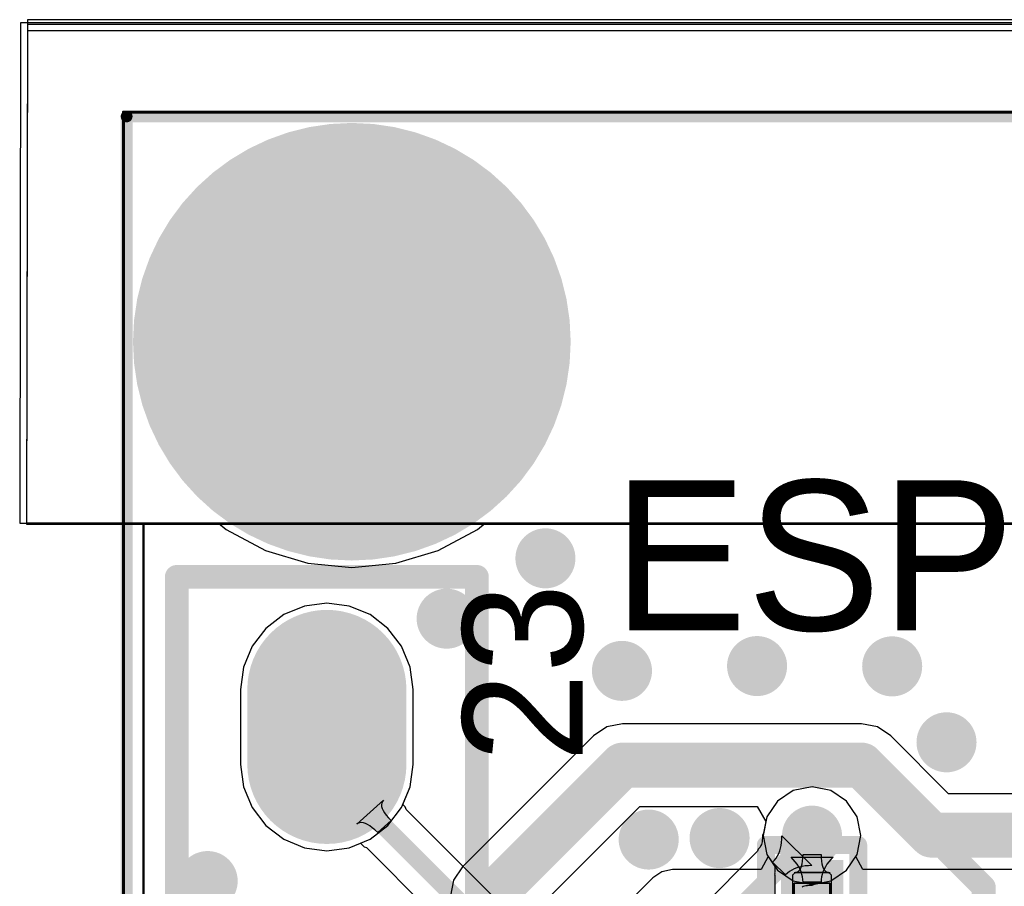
# Model space of a CAD drawing. Header units: millimetres. Extents: x 2.35 to 5.71, y 2.27 to 4.47.
# Tile 40 of 59: x 2.77 to 3.09, y 4.18 to 4.47. Entities that reach past the tile are written whole.
import ezdxf

# ---------------------------------------------------------------- set-up
doc = ezdxf.new("R2010")
doc.units = ezdxf.units.MM
doc.header["$MEASUREMENT"] = 0
for name, color, linetype in [('BottomLayer', 5, 'Continuous'), ('BottomOverlay', 54, 'Continuous'), ('BottomSolder', 6, 'Continuous'), ('KeepOutLayer', 6, 'Continuous'), ('Mechanical15', 56, 'Continuous'), ('Mechanical4', 56, 'Continuous'), ('Mechanical5', 56, 'Continuous'), ('MidLayer1', 16, 'Continuous'), ('MidLayer2', 76, 'Continuous'), ('MultiLayer', 9, 'Continuous'), ('PadHoleLayer', 156, 'Continuous'), ('TopLayer', 1, 'Continuous'), ('TopOverlay', 2, 'Continuous'), ('TopPaste', 8, 'Continuous'), ('TopSolder', 216, 'Continuous'), ('ViaHoleLayer', 16, 'Continuous')]:
    doc.layers.add(name, color=color, linetype=linetype)

# ---------------------------------------------------------------- blocks, each defined once
blk = doc.blocks.new('3_5_2_0_3')
at = {"layer": 'BottomLayer', "const_width": 0.0689}
blk.add_lwpolyline([(-0.03671, -0.0009, 1), (0.03219, -0.0009, 1)], format="xyb", close=True, dxfattribs=at)
at = {"layer": 'BottomSolder', "const_width": 0.0729}
blk.add_lwpolyline([(-0.03871, -0.0009, 1), (0.03419, -0.0009, 1)], format="xyb", close=True, dxfattribs=at)
at = {"layer": 'MidLayer1', "const_width": 0.0689}
blk.add_lwpolyline([(-0.03671, -0.0009, 1), (0.03219, -0.0009, 1)], format="xyb", close=True, dxfattribs=at)
at = {"layer": 'MidLayer2', "const_width": 0.0689}
blk.add_lwpolyline([(-0.03671, -0.0009, 1), (0.03219, -0.0009, 1)], format="xyb", close=True, dxfattribs=at)
at = {"layer": 'MultiLayer', "const_width": 0.0689}
blk.add_lwpolyline([(-0.03671, -0.0009, 1), (0.03219, -0.0009, 1)], format="xyb", close=True, dxfattribs=at)
at = {"layer": 'PadHoleLayer', "const_width": 0.03937}
blk.add_lwpolyline([(-0.02194, -0.0009, 1), (0.01743, -0.0009, 1)], format="xyb", close=True, dxfattribs=at)
at = {"layer": 'TopLayer', "const_width": 0.0689}
blk.add_lwpolyline([(-0.03671, -0.0009, 1), (0.03219, -0.0009, 1)], format="xyb", close=True, dxfattribs=at)
at = {"layer": 'TopSolder', "const_width": 0.0729}
blk.add_lwpolyline([(-0.03871, -0.0009, 1), (0.03419, -0.0009, 1)], format="xyb", close=True, dxfattribs=at)
blk = doc.blocks.new('R0201_21')
at = {"layer": 'Mechanical15', "const_width": 0.0001}
blk.add_lwpolyline([(0.01465, -0.006), (0.01665, -0.004)], dxfattribs=at)
at = {"layer": 'Mechanical15', "const_width": 0.00005}
for points in [[(0.01462, -0.006, 1), (0.01467, -0.006, 1)], [(0.01662, -0.004, 1), (0.01667, -0.004, 1)]]:
    blk.add_lwpolyline(points, format="xyb", close=True, dxfattribs=at)
at = {"layer": 'Mechanical4'}
for p, q in [((-0.01111, 0.00591), (0.01252, 0.00591)), ((-0.01111, -0.0059), (-0.01111, 0.00591)), ((0.01252, 0.00591), (0.01252, -0.0059)), ((0.01252, -0.0059), (-0.01111, -0.0059))]:
    blk.add_line(p, q, dxfattribs=at)
at = {"layer": 'Mechanical5'}
for p, q in [((-0.0052, 0.00591), (-0.01111, 0.00591)), ((-0.01111, 0.00591), (-0.01111, -0.0059)), ((-0.0052, -0.0059), (-0.0052, 0.00591)), ((0.00661, 0.00591), (0.01252, 0.00591)), ((0.00661, -0.0059), (0.00661, 0.00591)), ((0.01252, 0.00591), (0.01252, -0.0059)), ((-0.01111, -0.0059), (-0.0052, -0.0059)), ((0.01252, -0.0059), (0.00661, -0.0059))]:
    blk.add_line(p, q, dxfattribs=at)
at = {"layer": 'TopLayer'}
for points in [[(-0.01477, -0.00638), (-0.00284, -0.00638), (-0.01477, 0.00638), (-0.00284, 0.00638)], [(0.00425, -0.00638), (0.01618, -0.00638), (0.00425, 0.00638), (0.01618, 0.00638)]]:
    blk.add_solid(points, dxfattribs=at)
at = {"layer": 'TopOverlay', "const_width": 0.006}
for points in [[(-0.02377, -0.01538), (-0.02377, 0.01538)], [(-0.00584, 0.01538), (-0.02377, 0.01538)], [(0.02518, 0.01538), (0.00725, 0.01538)], [(0.02518, -0.01538), (0.02518, 0.01538)], [(-0.00584, -0.01538), (-0.02377, -0.01538)], [(0.02518, -0.01538), (0.00725, -0.01538)]]:
    blk.add_lwpolyline(points, dxfattribs=at)
at = {"layer": 'TopOverlay', "const_width": 0.003}
for points in [[(-0.02527, 0.01538, 1), (-0.02227, 0.01538, 1)], [(-0.02527, 0.01538, 1), (-0.02227, 0.01538, 1)], [(-0.00734, 0.01538, 1), (-0.00434, 0.01538, 1)], [(0.00575, 0.01538, 1), (0.00875, 0.01538, 1)], [(0.02368, 0.01538, 1), (0.02668, 0.01538, 1)], [(0.02368, 0.01538, 1), (0.02668, 0.01538, 1)], [(-0.02527, -0.01538, 1), (-0.02227, -0.01538, 1)], [(-0.02527, -0.01538, 1), (-0.02227, -0.01538, 1)], [(-0.00734, -0.01538, 1), (-0.00434, -0.01538, 1)], [(0.00575, -0.01538, 1), (0.00875, -0.01538, 1)], [(0.02368, -0.01538, 1), (0.02668, -0.01538, 1)], [(0.02368, -0.01538, 1), (0.02668, -0.01538, 1)]]:
    blk.add_lwpolyline(points, format="xyb", close=True, dxfattribs=at)
at = {"layer": 'TopPaste'}
for p, q in [((-0.01477, 0.00543), (-0.01383, 0.00638)), ((-0.01477, -0.00543), (-0.01477, 0.00543)), ((-0.01383, 0.00638), (-0.00343, 0.00638)), ((-0.00343, 0.00638), (-0.00248, 0.00543)), ((-0.00248, 0.00543), (-0.00248, -0.00543)), ((0.00484, 0.00638), (0.00389, 0.00543)), ((0.00389, 0.00543), (0.00389, -0.00543)), ((0.01524, 0.00638), (0.00484, 0.00638)), ((0.01618, 0.00543), (0.01524, 0.00638)), ((0.01618, -0.00543), (0.01618, 0.00543)), ((-0.01383, -0.00638), (-0.01477, -0.00543)), ((-0.00343, -0.00638), (-0.01383, -0.00638)), ((-0.00248, -0.00543), (-0.00343, -0.00638)), ((0.00389, -0.00543), (0.00484, -0.00638)), ((0.00484, -0.00638), (0.01524, -0.00638)), ((0.01524, -0.00638), (0.01618, -0.00543))]:
    blk.add_line(p, q, dxfattribs=at)
for points in [[(-0.01477, -0.00638), (-0.00284, -0.00638), (-0.01477, 0.00638), (-0.00284, 0.00638)], [(0.00425, -0.00638), (0.01618, -0.00638), (0.00425, 0.00638), (0.01618, 0.00638)]]:
    blk.add_solid(points, dxfattribs=at)
at = {"layer": 'TopSolder'}
for points in [[(-0.01877, -0.01038), (0.00116, -0.01038), (-0.01877, 0.01038), (0.00116, 0.01038)], [(0.00025, -0.01038), (0.02018, -0.01038), (0.00025, 0.01038), (0.02018, 0.01038)]]:
    blk.add_solid(points, dxfattribs=at)
blk = doc.blocks.new('HDR1X6_43')
at = {"layer": 'BottomLayer', "const_width": 0.045}
blk.add_lwpolyline([(0.4875, 0), (0.5125, 0)], dxfattribs=at)
at = {"layer": 'BottomLayer', "const_width": 0.0225}
for points in [[(0.47625, 0, 1), (0.49875, 0, 1)], [(0.50125, 0, 1), (0.52375, 0, 1)]]:
    blk.add_lwpolyline(points, format="xyb", close=True, dxfattribs=at)
at = {"layer": 'BottomSolder', "const_width": 0.053}
blk.add_lwpolyline([(0.4875, 0), (0.5125, 0)], dxfattribs=at)
at = {"layer": 'BottomSolder', "const_width": 0.0265}
for points in [[(0.47425, 0, 1), (0.50075, 0, 1)], [(0.49925, 0, 1), (0.52575, 0, 1)]]:
    blk.add_lwpolyline(points, format="xyb", close=True, dxfattribs=at)
at = {"layer": 'MidLayer1', "const_width": 0.045}
blk.add_lwpolyline([(0.4875, 0), (0.5125, 0)], dxfattribs=at)
at = {"layer": 'MidLayer1', "const_width": 0.0225}
for points in [[(0.47625, 0, 1), (0.49875, 0, 1)], [(0.50125, 0, 1), (0.52375, 0, 1)]]:
    blk.add_lwpolyline(points, format="xyb", close=True, dxfattribs=at)
at = {"layer": 'MidLayer2', "const_width": 0.045}
blk.add_lwpolyline([(0.4875, 0), (0.5125, 0)], dxfattribs=at)
at = {"layer": 'MidLayer2', "const_width": 0.0225}
for points in [[(0.47625, 0, 1), (0.49875, 0, 1)], [(0.50125, 0, 1), (0.52375, 0, 1)]]:
    blk.add_lwpolyline(points, format="xyb", close=True, dxfattribs=at)
at = {"layer": 'MultiLayer', "const_width": 0.045}
blk.add_lwpolyline([(0.4875, 0), (0.5125, 0)], dxfattribs=at)
at = {"layer": 'MultiLayer', "const_width": 0.0225}
for points in [[(0.47625, 0, 1), (0.49875, 0, 1)], [(0.50125, 0, 1), (0.52375, 0, 1)]]:
    blk.add_lwpolyline(points, format="xyb", close=True, dxfattribs=at)
at = {"layer": 'PadHoleLayer', "const_width": 0.01575}
blk.add_lwpolyline([(0.49213, 0, 1), (0.50787, 0, 1)], format="xyb", close=True, dxfattribs=at)
at = {"layer": 'TopLayer', "const_width": 0.045}
blk.add_lwpolyline([(0.4875, 0), (0.5125, 0)], dxfattribs=at)
at = {"layer": 'TopLayer', "const_width": 0.0225}
for points in [[(0.47625, 0, 1), (0.49875, 0, 1)], [(0.50125, 0, 1), (0.52375, 0, 1)]]:
    blk.add_lwpolyline(points, format="xyb", close=True, dxfattribs=at)
at = {"layer": 'TopOverlay', "const_width": 0.00787}
for points in [[(-0.05, 0.05), (0.55, 0.05)], [(0.55, 0.05), (0.55, -0.05)], [(-0.05, -0.05), (0.55, -0.05)]]:
    blk.add_lwpolyline(points, dxfattribs=at)
at = {"layer": 'TopOverlay', "const_width": 0.00394}
for points in [[(0.54803, 0.05, 1), (0.55197, 0.05, 1)], [(0.54803, 0.05, 1), (0.55197, 0.05, 1)], [(0.54803, -0.05, 1), (0.55197, -0.05, 1)], [(0.54803, -0.05, 1), (0.55197, -0.05, 1)]]:
    blk.add_lwpolyline(points, format="xyb", close=True, dxfattribs=at)
at = {"layer": 'TopSolder', "const_width": 0.053}
blk.add_lwpolyline([(0.4875, 0), (0.5125, 0)], dxfattribs=at)
at = {"layer": 'TopSolder', "const_width": 0.0265}
for points in [[(0.47425, 0, 1), (0.50075, 0, 1)], [(0.49925, 0, 1), (0.52575, 0, 1)]]:
    blk.add_lwpolyline(points, format="xyb", close=True, dxfattribs=at)
blk = doc.blocks.new('LCD_240X240_B_52')
at = {"layer": 'BottomOverlay', "const_width": 0.00394}
for points in [[(-0.82024, -1.09689), (-0.82024, 0.0535)], [(-0.82024, 0.0535), (0.21303, 0.0535)]]:
    blk.add_lwpolyline(points, dxfattribs=at)
at = {"layer": 'BottomOverlay', "const_width": 0.00197}
blk.add_lwpolyline([(-0.82122, 0.0535, 1), (-0.81926, 0.0535, 1)], format="xyb", close=True, dxfattribs=at)
blk.add_lwpolyline([(-0.82122, 0.0535, 1), (-0.81926, 0.0535, 1)], format="xyb", close=True, dxfattribs=at)

msp = doc.modelspace()

# ---------------------------------------------------------------- linework, layer by layer
at = {"layer": 'BottomLayer'}
for p, q in [((2.76866, 4.4628), (2.76835, 4.29886)), ((3.879, 4.46272), (2.76866, 4.4628)), ((2.76835, 4.29886), (3.879, 4.29886)), ((2.8072, 3.39785), (2.8072, 4.29886)), ((2.8072, 4.29886), (2.83213, 4.29886)), ((2.83213, 4.29886), (2.83486, 4.29662)), ((2.83486, 4.29662), (2.84787, 4.28967)), ((2.90547, 4.28967), (2.91848, 4.29662)), ((2.91848, 4.29662), (2.92121, 4.29886)), ((2.92121, 4.29886), (3.71682, 4.29886)), ((2.84787, 4.28967), (2.86199, 4.28539)), ((2.89135, 4.28539), (2.90547, 4.28967)), ((2.86199, 4.28539), (2.87667, 4.28394)), ((2.87667, 4.28394), (2.89135, 4.28539)), ((2.86091, 4.27113), (2.85398, 4.26826)), ((2.86835, 4.27211), (2.86091, 4.27113)), ((2.87579, 4.27113), (2.86835, 4.27211)), ((2.88272, 4.26826), (2.87579, 4.27113)), ((2.85398, 4.26826), (2.84802, 4.26369)), ((2.88867, 4.26369), (2.88272, 4.26826)), ((2.84802, 4.26369), (2.84345, 4.25774)), ((2.89324, 4.25774), (2.88867, 4.26369)), ((2.84345, 4.25774), (2.84058, 4.2508)), ((2.89611, 4.2508), (2.89324, 4.25774)), ((2.84058, 4.2508), (2.8396, 4.24336)), ((2.89709, 4.24336), (2.89611, 4.2508)), ((2.8396, 4.24336), (2.8396, 4.21836)), ((2.89709, 4.21836), (2.89709, 4.24336)), ((2.8396, 4.21836), (2.84058, 4.21092)), ((2.89611, 4.21092), (2.89709, 4.21836)), ((2.84058, 4.21092), (2.84345, 4.20399)), ((2.89324, 4.20399), (2.89611, 4.21092)), ((3.02371, 4.2097), (3.01841, 4.20617)), ((3.02995, 4.21095), (3.02371, 4.2097)), ((3.03619, 4.2097), (3.02995, 4.21095)), ((3.04149, 4.20617), (3.03619, 4.2097)), ((3.01841, 4.20617), (3.01488, 4.20088)), ((3.04502, 4.20088), (3.04149, 4.20617)), ((2.84345, 4.20399), (2.84802, 4.19804)), ((2.88867, 4.19804), (2.89324, 4.20399)), ((2.84802, 4.19804), (2.85398, 4.19347)), ((2.88272, 4.19347), (2.88867, 4.19804)), ((3.01488, 4.20088), (3.01364, 4.19463)), ((3.04626, 4.19463), (3.04502, 4.20088)), ((2.85398, 4.19347), (2.86091, 4.1906)), ((2.87579, 4.1906), (2.88272, 4.19347)), ((3.01364, 4.19463), (3.01488, 4.18839)), ((3.04502, 4.18839), (3.04626, 4.19463)), ((2.86091, 4.1906), (2.86835, 4.18962)), ((2.86835, 4.18962), (2.87579, 4.1906)), ((3.01488, 4.18839), (3.01533, 4.18772)), ((3.04457, 4.18772), (3.04502, 4.18839)), ((3.01533, 4.18772), (3.01297, 4.18331)), ((3.04693, 4.18331), (3.04457, 4.18772)), ((2.97994, 4.18261), (2.97696, 4.18062)), ((2.98345, 4.18331), (2.97994, 4.18261)), ((3.01297, 4.18331), (2.98345, 4.18331)), ((3.23068, 4.18331), (3.04693, 4.18331)), ((2.97696, 4.18062), (2.90646, 4.11012))]:
    msp.add_line(p, q, dxfattribs=at)
at = {"layer": 'BottomLayer', "const_width": 0.01}
for points in [[(2.93615, 4.28703, 1), (2.94615, 4.28703, 1)], [(2.90325, 4.26693, 1), (2.91325, 4.26693, 1)], [(3.00665, 4.25113, 1), (3.01665, 4.25113, 1)], [(3.05165, 4.25103, 1), (3.06165, 4.25103, 1)], [(2.96165, 4.24953, 1), (2.97165, 4.24953, 1)], [(3.06975, 4.22573, 1), (3.07975, 4.22573, 1)], [(3.02495, 4.19463, 1), (3.03495, 4.19463, 1)], [(2.97055, 4.19333, 1), (2.98055, 4.19333, 1)], [(2.99415, 4.19383, 1), (3.00415, 4.19383, 1)], [(2.82365, 4.1795, 1), (2.83365, 4.1795, 1)]]:
    msp.add_lwpolyline(points, format="xyb", close=True, dxfattribs=at)
at = {"layer": 'KeepOutLayer', "const_width": 0.001}
for points in [[(2.80058, 4.43573), (3.83627, 4.43573)], [(2.80058, 4.43573), (2.80058, 3.29512)]]:
    msp.add_lwpolyline(points, dxfattribs=at)
at = {"layer": 'KeepOutLayer', "const_width": 0.0005}
msp.add_lwpolyline([(2.80033, 4.43573, 1), (2.80083, 4.43573, 1)], format="xyb", close=True, dxfattribs=at)
msp.add_lwpolyline([(2.80033, 4.43573, 1), (2.80083, 4.43573, 1)], format="xyb", close=True, dxfattribs=at)
at = {"layer": 'MidLayer1'}
for p, q in [((2.76867, 4.4665), (2.76835, 4.29886)), ((3.8749, 4.46642), (2.76867, 4.4665)), ((2.76835, 4.29886), (3.8749, 4.29886)), ((2.8072, 3.39785), (2.8072, 4.29886)), ((2.8072, 4.29886), (2.83213, 4.29886)), ((2.83213, 4.29886), (2.83486, 4.29662)), ((2.83486, 4.29662), (2.84787, 4.28967)), ((2.90547, 4.28967), (2.91848, 4.29662)), ((2.91848, 4.29662), (2.92121, 4.29886)), ((2.92121, 4.29886), (3.71682, 4.29886)), ((2.84787, 4.28967), (2.86199, 4.28539)), ((2.89135, 4.28539), (2.90547, 4.28967)), ((2.86199, 4.28539), (2.87667, 4.28394)), ((2.87667, 4.28394), (2.89135, 4.28539)), ((2.86091, 4.27113), (2.85398, 4.26826)), ((2.86835, 4.27211), (2.86091, 4.27113)), ((2.87579, 4.27113), (2.86835, 4.27211)), ((2.88272, 4.26826), (2.87579, 4.27113)), ((2.85398, 4.26826), (2.84802, 4.26369)), ((2.88867, 4.26369), (2.88272, 4.26826)), ((2.84802, 4.26369), (2.84345, 4.25774)), ((2.89324, 4.25774), (2.88867, 4.26369)), ((2.84345, 4.25774), (2.84058, 4.2508)), ((2.89611, 4.2508), (2.89324, 4.25774)), ((2.84058, 4.2508), (2.8396, 4.24336)), ((2.89709, 4.24336), (2.89611, 4.2508)), ((2.8396, 4.24336), (2.8396, 4.21836)), ((2.89709, 4.21836), (2.89709, 4.24336)), ((2.8396, 4.21836), (2.84058, 4.21092)), ((2.89611, 4.21092), (2.89709, 4.21836)), ((2.84058, 4.21092), (2.84345, 4.20399)), ((2.89366, 4.20499), (2.89611, 4.21092)), ((3.02371, 4.2097), (3.01841, 4.20617)), ((3.02995, 4.21095), (3.02371, 4.2097)), ((3.03619, 4.2097), (3.02995, 4.21095)), ((3.04149, 4.20617), (3.03619, 4.2097)), ((2.87835, 4.19841), (2.88723, 4.20641)), ((2.88662, 4.2055), (2.88653, 4.20496)), ((2.88653, 4.20496), (2.88657, 4.20437)), ((2.88686, 4.20598), (2.88662, 4.2055)), ((2.88723, 4.20641), (2.88686, 4.20598)), ((2.89368, 4.20496), (2.89366, 4.20499)), ((2.89443, 4.20418), (2.89368, 4.20496)), ((3.01841, 4.20617), (3.01488, 4.20088)), ((3.04502, 4.20088), (3.04149, 4.20617)), ((2.84345, 4.20399), (2.84802, 4.19804)), ((2.88657, 4.20437), (2.88675, 4.20373)), ((2.88675, 4.20373), (2.88707, 4.20303)), ((2.88707, 4.20303), (2.88752, 4.20228)), ((2.88752, 4.20228), (2.88812, 4.20147)), ((2.88812, 4.20147), (2.88886, 4.20061)), ((2.89446, 4.2041), (2.89443, 4.20418)), ((2.89453, 4.20406), (2.89446, 4.2041)), ((2.89478, 4.20338), (2.89453, 4.20406)), ((2.95729, 4.14087), (2.89478, 4.20338)), ((2.84802, 4.19804), (2.85398, 4.19347)), ((2.87881, 4.19874), (2.87835, 4.19841)), ((2.87933, 4.19893), (2.87881, 4.19874)), ((2.8799, 4.19899), (2.87933, 4.19893)), ((2.88051, 4.19892), (2.8799, 4.19899)), ((2.88118, 4.19871), (2.88051, 4.19892)), ((2.8819, 4.19837), (2.88118, 4.19871)), ((2.88267, 4.19789), (2.8819, 4.19837)), ((2.88973, 4.19969), (2.88529, 4.19565)), ((2.88886, 4.20061), (2.88973, 4.19969)), ((3.01488, 4.20088), (3.01364, 4.19463)), ((3.04626, 4.19463), (3.04502, 4.20088)), ((2.88349, 4.19728), (2.88267, 4.19789)), ((2.88436, 4.19653), (2.88349, 4.19728)), ((2.88529, 4.19565), (2.88436, 4.19653)), ((2.85398, 4.19347), (2.86091, 4.1906)), ((2.87579, 4.1906), (2.87951, 4.19214)), ((2.87951, 4.19214), (2.88001, 4.19171)), ((2.88001, 4.19171), (2.8808, 4.19095)), ((3.01364, 4.19463), (3.01488, 4.18839)), ((3.04502, 4.18839), (3.04626, 4.19463)), ((2.86091, 4.1906), (2.86835, 4.18962)), ((2.86835, 4.18962), (2.87579, 4.1906)), ((2.8808, 4.19095), (2.88153, 4.19067)), ((2.88153, 4.19067), (2.94162, 4.13058)), ((3.01488, 4.18839), (3.01841, 4.1831)), ((3.04149, 4.1831), (3.04502, 4.18839)), ((3.01841, 4.1831), (3.02371, 4.17956)), ((3.03619, 4.17956), (3.04149, 4.1831)), ((3.02371, 4.17956), (3.02995, 4.17832)), ((3.02995, 4.17832), (3.03619, 4.17956))]:
    msp.add_line(p, q, dxfattribs=at)
for points, const_width in [([(2.93615, 4.28703, 1), (2.94615, 4.28703, 1)], 0.01), ([(2.90325, 4.26693, 1), (2.91325, 4.26693, 1)], 0.01), ([(3.00665, 4.25113, 1), (3.01665, 4.25113, 1)], 0.01), ([(3.05165, 4.25103, 1), (3.06165, 4.25103, 1)], 0.01), ([(2.96165, 4.24953, 1), (2.97165, 4.24953, 1)], 0.01), ([(3.06975, 4.22573, 1), (3.07975, 4.22573, 1)], 0.01), ([(2.86685, 4.23086, 1), (2.86985, 4.23086, 1)], 0.003), ([(2.86685, 4.21683, 1), (2.86985, 4.21683, 1)], 0.003), ([(2.86685, 4.21683, 1), (2.86985, 4.21683, 1)], 0.003), ([(3.02495, 4.19463, 1), (3.03495, 4.19463, 1)], 0.01), ([(2.97055, 4.19333, 1), (2.98055, 4.19333, 1)], 0.01), ([(2.99415, 4.19383, 1), (3.00415, 4.19383, 1)], 0.01), ([(2.82365, 4.1795, 1), (2.83365, 4.1795, 1)], 0.01)]:
    msp.add_lwpolyline(points, format="xyb", close=True, dxfattribs=dict(at, const_width=const_width))
at = {"layer": 'MidLayer1', "const_width": 0.006}
for points in [[(2.86835, 4.21683), (2.86835, 4.23086)], [(2.86835, 4.21683), (2.9508, 4.13438)]]:
    msp.add_lwpolyline(points, dxfattribs=at)
at = {"layer": 'MidLayer2'}
for p, q in [((2.76867, 4.4649), (2.76835, 4.29836)), ((3.8753, 4.46482), (2.76867, 4.4649)), ((2.76835, 4.29836), (3.8753, 4.29836)), ((2.8072, 3.39785), (2.8072, 4.29836)), ((2.8072, 4.29836), (2.83274, 4.29836)), ((2.83274, 4.29836), (2.83486, 4.29662)), ((2.83486, 4.29662), (2.84787, 4.28967)), ((2.90547, 4.28967), (2.91848, 4.29662)), ((2.91848, 4.29662), (2.9206, 4.29836)), ((2.9206, 4.29836), (3.71743, 4.29836)), ((2.84787, 4.28967), (2.86199, 4.28539)), ((2.89135, 4.28539), (2.90547, 4.28967)), ((2.86199, 4.28539), (2.87667, 4.28394)), ((2.87667, 4.28394), (2.89135, 4.28539)), ((2.86091, 4.27113), (2.85398, 4.26826)), ((2.86835, 4.27211), (2.86091, 4.27113)), ((2.87579, 4.27113), (2.86835, 4.27211)), ((2.88272, 4.26826), (2.87579, 4.27113)), ((2.85398, 4.26826), (2.84802, 4.26369)), ((2.88867, 4.26369), (2.88272, 4.26826)), ((2.84802, 4.26369), (2.84345, 4.25774)), ((2.89324, 4.25774), (2.88867, 4.26369)), ((2.84345, 4.25774), (2.84058, 4.2508)), ((2.89611, 4.2508), (2.89324, 4.25774)), ((2.84058, 4.2508), (2.8396, 4.24336)), ((2.89709, 4.24336), (2.89611, 4.2508)), ((2.8396, 4.24336), (2.8396, 4.21836)), ((2.89709, 4.21836), (2.89709, 4.24336)), ((2.8396, 4.21836), (2.84058, 4.21092)), ((2.89611, 4.21092), (2.89709, 4.21836)), ((2.84058, 4.21092), (2.84345, 4.20399)), ((2.89324, 4.20399), (2.89611, 4.21092)), ((3.02371, 4.2097), (3.01841, 4.20617)), ((3.02995, 4.21095), (3.02371, 4.2097)), ((3.03619, 4.2097), (3.02995, 4.21095)), ((3.04149, 4.20617), (3.03619, 4.2097)), ((3.01841, 4.20617), (3.01488, 4.20088)), ((3.04502, 4.20088), (3.04149, 4.20617)), ((2.84345, 4.20399), (2.84802, 4.19804)), ((2.88867, 4.19804), (2.89324, 4.20399)), ((2.84802, 4.19804), (2.85398, 4.19347)), ((2.88272, 4.19347), (2.88867, 4.19804)), ((3.01488, 4.20088), (3.01379, 4.19543)), ((3.04626, 4.19463), (3.04502, 4.20088)), ((3.01379, 4.19543), (3.01346, 4.19466)), ((2.85398, 4.19347), (2.86091, 4.1906)), ((2.87579, 4.1906), (2.88272, 4.19347)), ((3.01308, 4.19172), (3.01294, 4.19138)), ((3.0132, 4.19212), (3.01308, 4.19172)), ((3.01331, 4.19259), (3.0132, 4.19212)), ((3.01339, 4.19314), (3.01331, 4.19259)), ((3.01344, 4.19376), (3.01339, 4.19314)), ((3.01346, 4.19466), (3.01344, 4.19376)), ((3.01948, 4.19044), (3.01969, 4.19139)), ((3.01969, 4.19139), (3.01984, 4.19239)), ((3.01984, 4.19239), (3.01993, 4.19344)), ((3.01993, 4.19344), (3.01995, 4.19453)), ((3.01995, 4.19453), (3.02985, 4.18463)), ((3.04502, 4.18839), (3.04626, 4.19463)), ((2.86091, 4.1906), (2.86835, 4.18962)), ((2.86835, 4.18962), (2.87579, 4.1906)), ((3.0118, 4.18946), (2.92776, 4.10542)), ((3.01205, 4.19015), (3.0118, 4.18946)), ((3.01245, 4.19059), (3.01205, 4.19015)), ((3.01263, 4.19082), (3.01245, 4.19059)), ((3.01279, 4.19108), (3.01263, 4.19082)), ((3.01294, 4.19138), (3.01279, 4.19108)), ((3.01845, 4.18788), (3.01886, 4.18869)), ((3.01886, 4.18869), (3.0192, 4.18954)), ((3.0192, 4.18954), (3.01948, 4.19044)), ((3.04149, 4.1831), (3.04502, 4.18839)), ((3.01684, 4.18577), (3.01744, 4.18642)), ((3.02108, 4.18152), (3.01684, 4.18577)), ((3.01744, 4.18642), (3.01798, 4.18713)), ((3.01798, 4.18713), (3.01845, 4.18788)), ((3.02174, 4.18212), (3.02108, 4.18152)), ((3.02245, 4.18266), (3.02174, 4.18212)), ((3.0232, 4.18313), (3.02245, 4.18266)), ((3.02401, 4.18354), (3.0232, 4.18313)), ((3.02486, 4.18388), (3.02401, 4.18354)), ((3.02576, 4.18416), (3.02486, 4.18388)), ((3.02671, 4.18438), (3.02576, 4.18416)), ((3.02771, 4.18453), (3.02671, 4.18438)), ((3.02875, 4.18461), (3.02771, 4.18453)), ((3.02985, 4.18463), (3.02875, 4.18461)), ((3.03619, 4.17956), (3.04149, 4.1831)), ((3.02997, 4.17814), (3.03075, 4.17848)), ((3.03075, 4.17848), (3.03619, 4.17956)), ((3.02669, 4.17762), (3.02703, 4.17776)), ((3.02703, 4.17776), (3.02744, 4.17788)), ((3.02744, 4.17788), (3.02791, 4.17799)), ((3.02791, 4.17799), (3.02845, 4.17807)), ((3.02845, 4.17807), (3.02908, 4.17812)), ((3.02908, 4.17812), (3.02997, 4.17814))]:
    msp.add_line(p, q, dxfattribs=at)
for points, const_width in [([(2.93615, 4.28703, 1), (2.94615, 4.28703, 1)], 0.01), ([(2.90325, 4.26693, 1), (2.91325, 4.26693, 1)], 0.01), ([(3.00665, 4.25113, 1), (3.01665, 4.25113, 1)], 0.01), ([(3.05165, 4.25103, 1), (3.06165, 4.25103, 1)], 0.01), ([(2.96165, 4.24953, 1), (2.97165, 4.24953, 1)], 0.01), ([(3.06975, 4.22573, 1), (3.07975, 4.22573, 1)], 0.01), ([(3.02495, 4.19463, 1), (3.03495, 4.19463, 1)], 0.01), ([(2.97055, 4.19333, 1), (2.98055, 4.19333, 1)], 0.01), ([(2.99415, 4.19383, 1), (3.00415, 4.19383, 1)], 0.01), ([(3.02845, 4.19463, 1), (3.03145, 4.19463, 1)], 0.003), ([(2.82365, 4.1795, 1), (2.83365, 4.1795, 1)], 0.01)]:
    msp.add_lwpolyline(points, format="xyb", close=True, dxfattribs=dict(at, const_width=const_width))
at = {"layer": 'MidLayer2', "const_width": 0.006}
msp.add_lwpolyline([(2.93425, 4.09893), (3.02995, 4.19463)], dxfattribs=at)
at = {"layer": 'MultiLayer', "const_width": 0.01}
for points in [[(2.93615, 4.28703, 1), (2.94615, 4.28703, 1)], [(2.90325, 4.26693, 1), (2.91325, 4.26693, 1)], [(3.00665, 4.25113, 1), (3.01665, 4.25113, 1)], [(3.05165, 4.25103, 1), (3.06165, 4.25103, 1)], [(2.96165, 4.24953, 1), (2.97165, 4.24953, 1)], [(3.06975, 4.22573, 1), (3.07975, 4.22573, 1)], [(3.02495, 4.19463, 1), (3.03495, 4.19463, 1)], [(2.97055, 4.19333, 1), (2.98055, 4.19333, 1)], [(2.99415, 4.19383, 1), (3.00415, 4.19383, 1)], [(2.82365, 4.1795, 1), (2.83365, 4.1795, 1)]]:
    msp.add_lwpolyline(points, format="xyb", close=True, dxfattribs=at)
at = {"layer": 'TopLayer'}
for p, q in [((2.76636, 4.4655), (2.76604, 4.29873)), ((3.8713, 4.46542), (2.76636, 4.4655)), ((2.76604, 4.29873), (3.8713, 4.29873)), ((2.80729, 3.68343), (2.80755, 4.29873)), ((2.80755, 4.29873), (2.83229, 4.29873)), ((2.83229, 4.29873), (2.83486, 4.29662)), ((2.83486, 4.29662), (2.84787, 4.28967)), ((2.90547, 4.28967), (2.91848, 4.29662)), ((2.91848, 4.29662), (2.92105, 4.29873)), ((2.92105, 4.29873), (3.36205, 4.29873)), ((2.84787, 4.28967), (2.86199, 4.28539)), ((2.89135, 4.28539), (2.90547, 4.28967)), ((2.86199, 4.28539), (2.87667, 4.28394)), ((2.87667, 4.28394), (2.89135, 4.28539)), ((2.86091, 4.27113), (2.85398, 4.26826)), ((2.86835, 4.27211), (2.86091, 4.27113)), ((2.87579, 4.27113), (2.86835, 4.27211)), ((2.88272, 4.26826), (2.87579, 4.27113)), ((2.85398, 4.26826), (2.84802, 4.26369)), ((2.88867, 4.26369), (2.88272, 4.26826)), ((2.84802, 4.26369), (2.84345, 4.25774)), ((2.89324, 4.25774), (2.88867, 4.26369)), ((2.84345, 4.25774), (2.84058, 4.2508)), ((2.89611, 4.2508), (2.89324, 4.25774)), ((2.84058, 4.2508), (2.8396, 4.24336)), ((2.89709, 4.24336), (2.89611, 4.2508)), ((2.8396, 4.24336), (2.8396, 4.21836)), ((2.89709, 4.21836), (2.89709, 4.24336)), ((2.96158, 4.23085), (2.95712, 4.22787)), ((2.96685, 4.2319), (2.96158, 4.23085)), ((3.04645, 4.2319), (2.96685, 4.2319)), ((2.96685, 4.2319), (2.96685, 4.2319)), ((3.05171, 4.23085), (3.04645, 4.2319)), ((3.05618, 4.22787), (3.05171, 4.23085)), ((2.95712, 4.22787), (2.91351, 4.18426)), ((3.07546, 4.20858), (3.05618, 4.22787)), ((2.8396, 4.21836), (2.84058, 4.21092)), ((2.89611, 4.21092), (2.89709, 4.21836)), ((2.84058, 4.21092), (2.84345, 4.20399)), ((2.89324, 4.20399), (2.89611, 4.21092)), ((3.16544, 4.20858), (3.07546, 4.20858)), ((2.84345, 4.20399), (2.84802, 4.19804)), ((2.88867, 4.19804), (2.89324, 4.20399)), ((2.93701, 4.16883), (2.97255, 4.20437)), ((2.97255, 4.20437), (3.01166, 4.20437)), ((3.01166, 4.20437), (3.01458, 4.19937)), ((2.84802, 4.19804), (2.85398, 4.19347)), ((2.88272, 4.19347), (2.88867, 4.19804)), ((3.01458, 4.19937), (3.01364, 4.19463)), ((2.85398, 4.19347), (2.86091, 4.1906)), ((2.87579, 4.1906), (2.88272, 4.19347)), ((3.01364, 4.19463), (3.01488, 4.18839)), ((2.86091, 4.1906), (2.86835, 4.18962)), ((2.86835, 4.18962), (2.87579, 4.1906)), ((3.01488, 4.18839), (3.01757, 4.18436)), ((3.02692, 4.18722), (3.02695, 4.18838)), ((3.02695, 4.18838), (3.03295, 4.18838)), ((3.03295, 4.18838), (3.03298, 4.18722)), ((3.02371, 4.1867), (3.02295, 4.18749)), ((3.02295, 4.18749), (3.03695, 4.18749)), ((3.02439, 4.1859), (3.02371, 4.1867)), ((3.02499, 4.18509), (3.02439, 4.1859)), ((3.02551, 4.18427), (3.02499, 4.18509)), ((3.02647, 4.18447), (3.02668, 4.18526)), ((3.02668, 4.18526), (3.02683, 4.18618)), ((3.02683, 4.18618), (3.02692, 4.18722)), ((3.03298, 4.18722), (3.03307, 4.18618)), ((3.03307, 4.18618), (3.03322, 4.18526)), ((3.03322, 4.18526), (3.03343, 4.18447)), ((3.03491, 4.18509), (3.03439, 4.18427)), ((3.03551, 4.1859), (3.03491, 4.18509)), ((3.03619, 4.1867), (3.03551, 4.1859)), ((3.03695, 4.18749), (3.03619, 4.1867)), ((2.91351, 4.18426), (2.91053, 4.1798)), ((3.01757, 4.18254), (3.01746, 4.18226)), ((3.01746, 4.18226), (3.01757, 4.18198)), ((3.01757, 4.18184), (3.01749, 4.18157)), ((3.01749, 4.18157), (3.01757, 4.18142)), ((3.01757, 4.18436), (3.01757, 4.18254)), ((3.01757, 4.18198), (3.01757, 4.18184)), ((3.02395, 4.18226), (3.02452, 4.18232)), ((3.03595, 4.18226), (3.02395, 4.18226)), ((3.02452, 4.18232), (3.02503, 4.18251)), ((3.02503, 4.18251), (3.02548, 4.18281)), ((3.02548, 4.18281), (3.02587, 4.18324)), ((3.02595, 4.18343), (3.02551, 4.18427)), ((3.02587, 4.18324), (3.0262, 4.18379)), ((3.02631, 4.18259), (3.02595, 4.18343)), ((3.0262, 4.18379), (3.02647, 4.18447)), ((3.02659, 4.18173), (3.02631, 4.18259)), ((3.02679, 4.18086), (3.02659, 4.18173)), ((3.03331, 4.18173), (3.03311, 4.18086)), ((3.03359, 4.18259), (3.03331, 4.18173)), ((3.03343, 4.18447), (3.0337, 4.18379)), ((3.03395, 4.18343), (3.03359, 4.18259)), ((3.0337, 4.18379), (3.03403, 4.18324)), ((3.03439, 4.18427), (3.03395, 4.18343)), ((3.03403, 4.18324), (3.03442, 4.18281)), ((3.03442, 4.18281), (3.03487, 4.18251)), ((3.03487, 4.18251), (3.03538, 4.18232)), ((3.03538, 4.18232), (3.03595, 4.18226)), ((2.91053, 4.1798), (2.90948, 4.17453)), ((3.01757, 4.18142), (3.01757, 4.16778)), ((3.02691, 4.17998), (3.02679, 4.18086)), ((3.02695, 4.17909), (3.02691, 4.17998)), ((3.03295, 4.17909), (3.02695, 4.17909)), ((3.03299, 4.17998), (3.03295, 4.17909)), ((3.03311, 4.18086), (3.03299, 4.17998))]:
    msp.add_line(p, q, dxfattribs=at)
for points, const_width in [([(2.93615, 4.28703, 1), (2.94615, 4.28703, 1)], 0.01), ([(2.90325, 4.26693, 1), (2.91325, 4.26693, 1)], 0.01), ([(3.00665, 4.25113, 1), (3.01665, 4.25113, 1)], 0.01), ([(3.05165, 4.25103, 1), (3.06165, 4.25103, 1)], 0.01), ([(2.96165, 4.24953, 1), (2.97165, 4.24953, 1)], 0.01), ([(3.06975, 4.22573, 1), (3.07975, 4.22573, 1)], 0.01), ([(2.9631, 4.21813, 1), (2.9706, 4.21813, 1)], 0.0075), ([(2.9631, 4.21813, 1), (2.9706, 4.21813, 1)], 0.0075), ([(3.0427, 4.21813, 1), (3.0502, 4.21813, 1)], 0.0075), ([(3.0427, 4.21813, 1), (3.0502, 4.21813, 1)], 0.0075), ([(3.02495, 4.19463, 1), (3.03495, 4.19463, 1)], 0.01), ([(2.97055, 4.19333, 1), (2.98055, 4.19333, 1)], 0.01), ([(2.99415, 4.19383, 1), (3.00415, 4.19383, 1)], 0.01), ([(3.06601, 4.19482, 1), (3.07351, 4.19482, 1)], 0.0075), ([(3.06601, 4.19482, 1), (3.07351, 4.19482, 1)], 0.0075), ([(3.02845, 4.19463, 1), (3.03145, 4.19463, 1)], 0.003), ([(3.0731, 4.18948, 1), (3.0771, 4.18948, 1)], 0.004), ([(2.82365, 4.1795, 1), (2.83365, 4.1795, 1)], 0.01), ([(2.9195, 4.17453, 1), (2.927, 4.17453, 1)], 0.0075), ([(2.9195, 4.17453, 1), (2.927, 4.17453, 1)], 0.0075), ([(3.02845, 4.17654, 1), (3.03145, 4.17654, 1)], 0.003), ([(3.08515, 4.17743, 1), (3.08915, 4.17743, 1)], 0.004), ([(3.08515, 4.17743, 1), (3.08915, 4.17743, 1)], 0.004)]:
    msp.add_lwpolyline(points, format="xyb", close=True, dxfattribs=dict(at, const_width=const_width))
for points, const_width in [([(2.92325, 4.17453), (2.96685, 4.21813)], 0.015), ([(2.96685, 4.21813), (3.04645, 4.21813)], 0.015), ([(3.04645, 4.21813), (3.06976, 4.19482)], 0.015), ([(3.06976, 4.19482), (3.19099, 4.19482)], 0.015), ([(3.02995, 4.17654), (3.02995, 4.19463)], 0.006), ([(3.0751, 4.18948), (3.08715, 4.17743)], 0.008), ([(2.92325, 3.99213), (2.92325, 4.17453)], 0.015), ([(3.08715, 4.15723), (3.08715, 4.17743)], 0.008)]:
    msp.add_lwpolyline(points, dxfattribs=dict(at, const_width=const_width))
at = {"layer": 'ViaHoleLayer', "const_width": 0.005}
for points in [[(2.93865, 4.28703, 1), (2.94365, 4.28703, 1)], [(2.90575, 4.26693, 1), (2.91075, 4.26693, 1)], [(2.96415, 4.24953, 1), (2.96915, 4.24953, 1)], [(3.00915, 4.25113, 1), (3.01415, 4.25113, 1)], [(3.05415, 4.25103, 1), (3.05915, 4.25103, 1)], [(3.07225, 4.22573, 1), (3.07725, 4.22573, 1)], [(2.97305, 4.19333, 1), (2.97805, 4.19333, 1)], [(2.99665, 4.19383, 1), (3.00165, 4.19383, 1)], [(3.02745, 4.19463, 1), (3.03245, 4.19463, 1)], [(2.82615, 4.1795, 1), (2.83115, 4.1795, 1)]]:
    msp.add_lwpolyline(points, format="xyb", close=True, dxfattribs=at)

# ---------------------------------------------------------------- block references
for name, p, rotation in [('LCD_240X240_B_52', (3.6219, 4.38076), 360), ('3_5_2_0_3', (2.87441, 4.3583), 180), ('HDR1X6_43', (2.86835, 3.73086), 90), ('R0201_21', (3.02995, 4.16773), 270)]:
    msp.add_blockref(name, p, dxfattribs=dict(rotation=rotation))

# ---------------------------------------------------------------- texts
at = {"layer": 'TopOverlay'}
for s, height, rotation, p in [('ESP32-C6-LCD-1.3', 0.05, 360, (2.96365, 4.26303)), ('23', 0.04, 90, (2.95355, 4.21913))]:
    msp.add_text(s, height=height, rotation=rotation, dxfattribs=at).set_placement(p)

doc.saveas('drawing.dxf')
